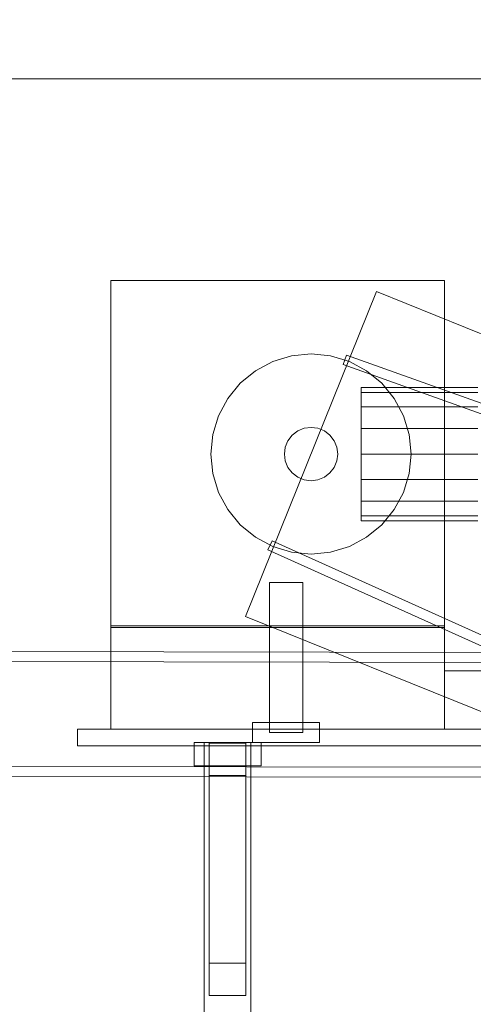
# Model space of a CAD drawing. Header units: millimetres. Extents: x -4738 to 65662, y -68080 to 6847.
# Tile 25 of 256: x 9370 to 9642, y -55955 to -55365. Entities that reach past the tile are written whole.
import ezdxf

# ---------------------------------------------------------------- set-up
doc = ezdxf.new("R2010")
doc.units = ezdxf.units.MM
doc.layers.add('COTAS_P', color=1, linetype='Continuous', lineweight=0)
doc.layers.add('R27_C10_CONJUNTO', color=7, linetype='Continuous', lineweight=0)
doc.dimstyles.new('R19_10', dxfattribs={"dimtxt": 25, "dimasz": 15, "dimexe": 15, "dimexo": 8, "dimgap": 10, "dimtad": 1, "dimtih": 1, "dimtoh": 1, "dimdsep": 46, "dimcen": 0.09, "dimadec": 0, "dimazin": 0, "dimtfac": 1, "dimtdec": 4, "dimtofl": 0, "dimtmove": 0, "dimatfit": 3, "dimfxl": 1, "dimtolj": 1, "dimtzin": 0, "dimarcsym": 0})

# ---------------------------------------------------------------- blocks, each defined once
blk = doc.blocks.new('DIM_R30_61')
at = {"layer": 'COTAS_P'}
for p, q in [((0, -55400), (15, -55395.5)), ((10475, -55400), (10460, -55395.5)), ((0, -56000), (0, -55400)), ((0, -55400), (10475, -55400)), ((0, -55400), (15, -55404.5)), ((10475, -55400), (10460, -55404.5)), ((10475, -56000), (10475, -55400))]:
    blk.add_line(p, q, dxfattribs=at)
blk.add_text('10475 P', height=25, dxfattribs=at).set_placement((5237.5, -55390))

msp = doc.modelspace()

# ---------------------------------------------------------------- linework, layer by layer
at = {"layer": 'R27_C10_CONJUNTO'}
for p, q in [((9425, -55521), (9625, -55521)), ((9425, -55521), (9425, -55729)), ((9625, -55729), (9625, -55521)), ((9584.267, -55527.619), (9505.733, -55722.381)), ((9584.267, -55527.619), (10514.267, -55902.619)), ((9511.666, -55575.112), (9522.039, -55569.567)), ((9522.039, -55569.567), (9533.295, -55566.153)), ((9533.295, -55566.153), (9545, -55565)), ((9545, -55565), (9556.705, -55566.153)), ((9556.705, -55566.153), (9567.961, -55569.567)), ((9566.211, -55565.678), (9564.19, -55571.328)), ((9566.211, -55565.678), (10509.678, -55903.013)), ((9567.961, -55569.567), (9578.334, -55575.112)), ((9502.574, -55582.574), (9511.666, -55575.112)), ((9564.19, -55571.328), (10507.657, -55908.663)), ((9578.334, -55575.112), (9587.426, -55582.574)), ((9495.112, -55591.666), (9502.574, -55582.574)), ((9575, -55588.045), (9575, -55585)), ((9575, -55585), (9645, -55585)), ((9575, -55596.716), (9575, -55588.045)), ((9575, -55588.045), (9645, -55588.045)), ((9587.426, -55582.574), (9594.888, -55591.666)), ((9489.567, -55602.039), (9495.112, -55591.666)), ((9594.888, -55591.666), (9600.433, -55602.039)), ((9575, -55609.693), (9575, -55596.716)), ((9575, -55596.716), (9645, -55596.716)), ((9486.153, -55613.295), (9489.567, -55602.039)), ((9600.433, -55602.039), (9603.847, -55613.295)), ((9533.686, -55613.686), (9537, -55611.144)), ((9537, -55611.144), (9540.859, -55609.545)), ((9540.859, -55609.545), (9545, -55609)), ((9545, -55609), (9549.141, -55609.545)), ((9549.141, -55609.545), (9553, -55611.144)), ((9553, -55611.144), (9556.314, -55613.686)), ((9575, -55625), (9575, -55609.693)), ((9575, -55609.693), (9645, -55609.693)), ((9485, -55625), (9486.153, -55613.295)), ((9529.545, -55620.859), (9531.144, -55617)), ((9531.144, -55617), (9533.686, -55613.686)), ((9556.314, -55613.686), (9558.856, -55617)), ((9558.856, -55617), (9560.455, -55620.859)), ((9603.847, -55613.295), (9605, -55625)), ((9529, -55625), (9529.545, -55620.859)), ((9560.455, -55620.859), (9561, -55625)), ((9486.153, -55636.705), (9485, -55625)), ((9529.545, -55629.141), (9529, -55625)), ((9531.144, -55633), (9529.545, -55629.141)), ((9560.455, -55629.141), (9558.856, -55633)), ((9561, -55625), (9560.455, -55629.141)), ((9575, -55640.307), (9575, -55625)), ((9645, -55625), (9575, -55625)), ((9605, -55625), (9603.847, -55636.705)), ((9533.686, -55636.314), (9531.144, -55633)), ((9558.856, -55633), (9556.314, -55636.314)), ((9489.567, -55647.961), (9486.153, -55636.705)), ((9537, -55638.856), (9533.686, -55636.314)), ((9540.859, -55640.455), (9537, -55638.856)), ((9545, -55641), (9540.859, -55640.455)), ((9549.141, -55640.455), (9545, -55641)), ((9553, -55638.856), (9549.141, -55640.455)), ((9556.314, -55636.314), (9553, -55638.856)), ((9575, -55640.307), (9575, -55653.284)), ((9575, -55640.307), (9645, -55640.307)), ((9603.847, -55636.705), (9600.433, -55647.961)), ((9495.112, -55658.334), (9489.567, -55647.961)), ((9600.433, -55647.961), (9594.888, -55658.334)), ((9502.574, -55667.426), (9495.112, -55658.334)), ((9575, -55653.284), (9575, -55661.955)), ((9575, -55653.284), (9645, -55653.284)), ((9594.888, -55658.334), (9587.426, -55667.426)), ((9575, -55661.955), (9575, -55665)), ((9575, -55661.955), (9645, -55661.955)), ((9511.666, -55674.888), (9502.574, -55667.426)), ((9575, -55665), (9645, -55665)), ((9587.426, -55667.426), (9578.334, -55674.888)), ((9522.039, -55680.433), (9511.666, -55674.888)), ((9578.334, -55674.888), (9567.961, -55680.433)), ((9521.592, -55676.972), (9519.128, -55682.443)), ((9519.128, -55682.443), (10432.701, -56093.914)), ((9521.592, -55676.972), (10435.165, -56088.443)), ((9533.295, -55683.847), (9522.039, -55680.433)), ((9567.961, -55680.433), (9556.705, -55683.847)), ((9545, -55685), (9533.295, -55683.847)), ((9556.705, -55683.847), (9545, -55685)), ((9520, -55702), (9540, -55702)), ((9520, -55702), (9520, -55792)), ((9540, -55792), (9540, -55702)), ((9505.733, -55722.381), (10435.733, -56097.381)), ((9425, -55728), (9625, -55728)), ((9425, -55728), (9425, -55790)), ((9425, -55729), (9625, -55729)), ((9625, -55790), (9625, -55728)), ((9770.116, -55744.08), (9320.116, -55743.384)), ((9320.106, -55749.384), (9770.106, -55750.08)), ((9625, -55755), (10145, -55755)), ((9625, -55755), (9625, -55790)), ((9510, -55786), (9550, -55786)), ((9510, -55786), (9510, -55798)), ((9550, -55798), (9550, -55786)), ((9405, -55790), (10165, -55790)), ((9405, -55790), (9405, -55800)), ((9425, -55790), (9625, -55790)), ((9520, -55792), (9540, -55792)), ((9625, -55790), (10145, -55790)), ((9405, -55800), (10165, -55800)), ((9475, -55798), (9515, -55798)), ((9475, -55798), (9475, -55812)), ((9481, -55798), (9509, -55798)), ((9481, -55798), (9481, -56023)), ((9484, -55798.273), (9506, -55798.273)), ((9484, -55817.727), (9484, -55798.273)), ((9484, -55798.273), (9484, -55930.273)), ((9506, -55798.273), (9506, -55817.727)), ((9506, -55930.273), (9506, -55798.273)), ((9509, -56023), (9509, -55798)), ((9510, -55798), (9550, -55798)), ((9515, -55812), (9515, -55798)), ((9320.009, -55812.214), (9770.009, -55812.909)), ((9475, -55812), (9515, -55812)), ((9770, -55818.909), (9320, -55818.214)), ((9506, -55817.727), (9484, -55817.727)), ((9484, -55949.727), (9484, -55817.727)), ((9506, -55949.727), (9506, -55817.727)), ((9484, -55930.273), (9484, -55949.727)), ((9506, -55930.273), (9484, -55930.273)), ((9506, -55949.727), (9506, -55930.273)), ((9484, -55949.727), (9506, -55949.727))]:
    msp.add_line(p, q, dxfattribs=at)

# ---------------------------------------------------------------- dimensions: what is measured, and where the dimension line sits
at = {"layer": 'COTAS_P'}
dim = msp.add_aligned_dim(p1=(0, -56000), p2=(10475, -56000), distance=600, text='<> P', dimstyle='R19_10', dxfattribs=at)
dim.commit()
dim.dimension.update_dxf_attribs({"geometry": 'DIM_R30_61', "text_midpoint": (5237.5, -55400)})

doc.saveas('drawing.dxf')
